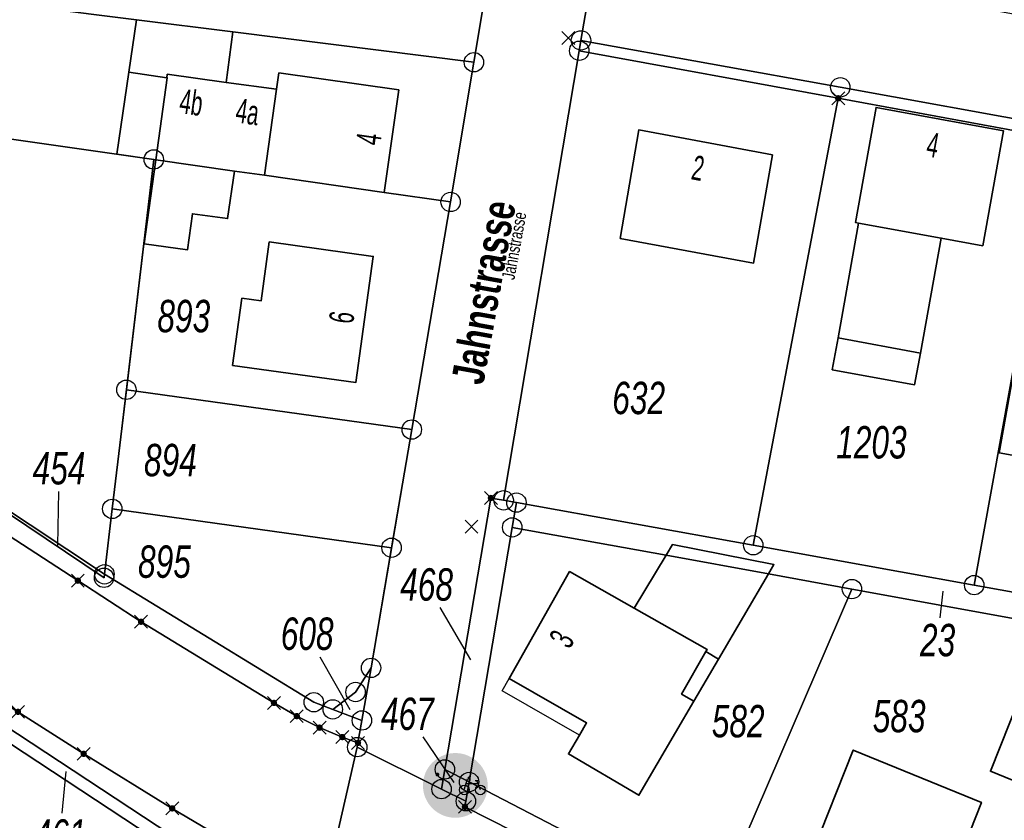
# Model space of a CAD drawing. Header units: metres. Extents: x 339653 to 341672, y 5744753 to 5747397.
# Tile 34 of 256: x 340619 to 340695, y 5745272 to 5745334. Entities that reach past the tile are written whole.
import ezdxf

# ---------------------------------------------------------------- set-up
doc = ezdxf.new("R2010")
doc.units = ezdxf.units.M
doc.header["$LTSCALE"] = 0.03
doc.header["$PDMODE"] = 3
doc.header["$PDSIZE"] = 0.5
for name, color, linetype, lineweight in [('B-Gebäude', 15, 'Continuous', 35), ('Flurstücke_Grenzpunkte', 7, 'Continuous', 25), ('Gewässer', 7, 'Continuous', 25), ('Historie', 7, 'Continuous', 25), ('Lagebezeichnungen', 7, 'Continuous', 25), ('Netzpunkte', 7, 'Continuous', 25), ('Siedlung', 7, 'Continuous', 25), ('Siedlungsflächen - Bauwerke u. Einrichtungen', 7, 'Continuous', 25), ('Vegetation', 7, 'Continuous', 25), ('Verkehr', 7, 'Continuous', 25)]:
    doc.layers.add(name, color=color, linetype=linetype, lineweight=lineweight)
doc.layers.add('UMRINGE_FLURSTUECKSABGRENZUNGEN', color=7, linetype='Continuous')
doc.styles.add('Flurstücksnummer - K 10 700', font='ariali.ttf', dxfattribs={"width": 0.7})
doc.styles.add('Hausnummern NRW', font='arial.ttf', dxfattribs={"width": 0.595})
doc.styles.add('Name - Bauwerken u. Einrichtungen - F 10', font='arialbd.ttf', dxfattribs={"width": 0.7})
doc.styles.add('Textart 8113', font='arial.ttf', dxfattribs={"width": 0.7})

# ---------------------------------------------------------------- blocks, each defined once
blk = doc.blocks.new('Rad- und Fußweg')
for points in [[(-0.024975, 0.498889, 0.952163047), (-0.024975, -0.498889)], [(0, 0.499488, -1), (0, -0.499488, -1)], [(0.024975, -0.498889, 0.952163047), (0.024975, 0.498889)], [(-0.275718, 0.197798, -1), (-0.275718, 0.137859, -1)], [(-0.277716, 0.113884), (-0.267726, 0.119877), (-0.255738, 0.125871), (-0.247746, 0.129867), (-0.24375, 0.129867), (-0.237756, 0.125871), (-0.231763, 0.121875), (-0.15584, 0.043955), (-0.151844, 0.039959), (-0.149846, 0.035963), (-0.149846, -0.001998), (-0.149846, -0.005994), (-0.151844, -0.00999), (-0.157838, -0.013986), (-0.16583, -0.015984), (-0.173822, -0.013986), (-0.179815, -0.00999), (-0.181813, -0.005994), (-0.181813, -0.001998), (-0.181813, 0.023976), (-0.209785, 0.051947), (-0.221773, 0.017982), (-0.151844, -0.167828), (-0.151844, -0.173822), (-0.151844, -0.181813), (-0.15584, -0.189806), (-0.161834, -0.193802), (-0.167828, -0.197798), (-0.17582, -0.197798), (-0.18581, -0.193802), (-0.191804, -0.187808), (-0.193802, -0.181813), (-0.255738, -0.021978), (-0.333658, -0.183812), (-0.339652, -0.191804), (-0.347643, -0.1958), (-0.357634, -0.1958), (-0.363627, -0.193802), (-0.369621, -0.189806), (-0.373617, -0.181813), (-0.375615, -0.173822), (-0.373617, -0.167828), (-0.283709, 0.013986), (-0.293699, 0.043955), (-0.34165, -0.00999), (-0.347643, -0.013986), (-0.353638, -0.013986), (-0.359631, -0.011988), (-0.365626, -0.007992), (-0.367623, -0.003996), (-0.369621, 0.001998), (-0.369621, 0.007992), (-0.365626, 0.013986)]]:
    blk.add_hatch(color=256).paths.add_polyline_path(points, flags=0)
for p, q in [((0.138857, -0.06893), (0.189806, 0.101896)), ((0.167828, 0.027972), (0.351639, 0.027972)), ((0.191804, 0.113884), (0.223771, 0.143852)), ((0.235758, 0.07792), (0.191804, 0.113884)), ((0.307685, 0.075922), (0.357634, 0.075922)), ((0.387603, -0.06893), (0.337654, 0.059939))]:
    blk.add_line(p, q)
for centre in [(0.138857, -0.06893), (0.386604, -0.06893)]:
    blk.add_circle(centre, 0.074923)
blk = doc.blocks.new('Grenzpunkt mit Abmarkung (Marke)')
at = {"lineweight": -2}
blk.add_circle((0, 0), 0.499, dxfattribs=at)
blk = doc.blocks.new('Grenzpunkt. Abmarkung nach Quellenlage nicht zu spezifizieren')
at = {"lineweight": -2}
blk.add_hatch(color=256, dxfattribs=at).paths.add_polyline_path([(0, 0.165, -1), (0, -0.165, -1)], flags=0)
blk.add_point((0, 0), dxfattribs=at)

msp = doc.modelspace()

# ---------------------------------------------------------------- linework, layer by layer
at = {"layer": 'B-Gebäude'}
for points in [[(340630.521, 5745329.834), (340627.592, 5745330.26), (340628.18, 5745334.313), (340635.632, 5745333.374), (340635.124, 5745329.477), (340630.558, 5745330.103)], [(340627.592, 5745330.26), (340630.521, 5745329.834), (340630.567, 5745329.828), (340629.675, 5745323.498), (340629.521, 5745323.52), (340626.674, 5745323.933)], [(340630.521, 5745329.834), (340630.558, 5745330.103), (340635.124, 5745329.477), (340639, 5745328.945), (340638.059, 5745322.298), (340635.744, 5745322.63), (340629.675, 5745323.498), (340629.521, 5745323.52), (340626.674, 5745323.933), (340627.592, 5745330.26)], [(340638.059, 5745322.298), (340639, 5745328.945), (340639.181, 5745330.211), (340648.439, 5745328.888), (340647.308, 5745320.975)], [(340683.933, 5745318.614), (340683.687, 5745318.659), (340685.283, 5745327.537), (340695.13, 5745325.728), (340693.524, 5745316.861), (340690.321, 5745317.446)], [(340665.518, 5745317.428), (340666.956, 5745325.808), (340677.277, 5745323.87), (340675.821, 5745315.526)], [(340629.675, 5745323.498), (340635.744, 5745322.63), (340635.219, 5745318.953), (340632.512, 5745319.337), (340632.119, 5745316.544), (340628.773, 5745317.012)], [(340683.933, 5745318.614), (340690.321, 5745317.446), (340688.705, 5745308.57), (340688.26, 5745306.123), (340681.906, 5745307.29), (340682.346, 5745309.751)], [(340635.606, 5745307.61), (340636.327, 5745312.808), (340637.809, 5745312.602), (340638.44, 5745317.153), (340646.464, 5745316.04), (340645.111, 5745306.291)], [(340682.346, 5745309.751), (340688.705, 5745308.57), (340688.26, 5745306.123), (340681.906, 5745307.29)], [(340694.797, 5745300.864), (340696.033, 5745307.758), (340702.414, 5745306.616), (340701.19, 5745299.71)], [(340672.236, 5745285.699), (340666.6, 5745288.886), (340669.068, 5745292.959), (340669.567, 5745293.782), (340677.396, 5745292.238), (340676.977, 5745291.523), (340673.126, 5745284.942), (340672.135, 5745285.522)], [(340671.219, 5745281.686), (340666.975, 5745274.434), (340661.537, 5745277.618), (340662.385, 5745279.065), (340662.94, 5745280.013), (340656.971, 5745283.45), (340661.617, 5745291.703), (340666.6, 5745288.886), (340672.236, 5745285.699), (340672.135, 5745285.522), (340673.126, 5745284.942)], [(340671.219, 5745281.686), (340670.264, 5745282.246), (340672.135, 5745285.522), (340673.126, 5745284.942)], [(340697.959, 5745274.726), (340694.105, 5745276.281), (340697.062, 5745283.685), (340700.932, 5745282.1)], [(340680.342, 5745269.93), (340683.516, 5745277.919), (340693.416, 5745273.874), (340690.265, 5745265.863)]]:
    msp.add_lwpolyline(points, close=True, dxfattribs=at)
for points in [[(340626.674, 5745323.933), (340627.592, 5745330.26)], [(340681.906, 5745307.29), (340688.26, 5745306.123)], [(340671.219, 5745281.686), (340673.126, 5745284.942)]]:
    msp.add_lwpolyline(points, dxfattribs=at)
at = {"layer": 'Flurstücke_Grenzpunkte', "color": 83}
for p, q in [((340622.175, 5745297.896), (340622.098, 5745293.711)), ((340690.232, 5745288.127), (340690.467, 5745290.196)), ((340651.612, 5745288.922), (340653.973, 5745284.888)), ((340642.351, 5745285.12), (340644.646, 5745281.042)), ((340650.29, 5745278.934), (340652.677, 5745275.417)), ((340622.45, 5745273.039), (340622.756, 5745276.272))]:
    msp.add_line(p, q, dxfattribs=at)
for points in [[(340645.231, 5745278.146), (340645.288, 5745278.474), (340645.591, 5745280.212), (340646.297, 5745284.265), (340647.881, 5745293.545), (340649.438, 5745302.666), (340652.438, 5745320.241), (340654.237, 5745331.03), (340656.909, 5745347.06), (340658.849, 5745358.535), (340660.942, 5745370.917), (340661.973, 5745370.707), (340668.717, 5745369.16), (340663.979, 5745341.377), (340663.848, 5745340.607), (340662.503, 5745332.718), (340662.369, 5745331.919), (340656.533, 5745297.205), (340655.549, 5745297.382), (340651.996, 5745276.427), (340651.739, 5745274.907)], [(340628.18, 5745334.313), (340605.799, 5745337.132), (340615.502, 5745352.217), (340619.716, 5745351.692), (340623.011, 5745351.281), (340623.502, 5745351.22), (340625.255, 5745351.002), (340632.791, 5745350.063), (340636.806, 5745349.563), (340646.419, 5745348.366), (340651.729, 5745347.705), (340656.909, 5745347.06), (340654.237, 5745331.03), (340635.632, 5745333.374)], [(340682.522, 5745329.093), (340662.503, 5745332.718), (340663.848, 5745340.607), (340832.651, 5745309.924), (340832.073, 5745301.993), (340699.263, 5745326.062)], [(340599.786, 5745327.775), (340605.799, 5745337.132), (340628.18, 5745334.313), (340635.632, 5745333.374), (340654.237, 5745331.03), (340652.438, 5745320.241), (340647.308, 5745320.975), (340638.059, 5745322.298), (340635.744, 5745322.63), (340629.675, 5745323.498), (340629.521, 5745323.52)], [(340675.804, 5745293.733), (340657.518, 5745297.028), (340656.533, 5745297.205), (340662.369, 5745331.919), (340682.359, 5745328.248)], [(340692.86, 5745290.658), (340675.804, 5745293.733), (340682.359, 5745328.248), (340699.1, 5745325.173)], [(340591.198, 5745314.409), (340599.786, 5745327.775), (340629.521, 5745323.52), (340627.408, 5745305.742), (340626.316, 5745296.547), (340625.715, 5745291.491)], [(340702.16, 5745288.982), (340692.86, 5745290.658), (340699.1, 5745325.173), (340712.867, 5745322.644), (340712.674, 5745321.604), (340710.179, 5745308.166), (340707.91, 5745295.941), (340707.305, 5745282.817)], [(340629.521, 5745323.52), (340629.675, 5745323.498), (340635.744, 5745322.63), (340638.059, 5745322.298), (340647.308, 5745320.975), (340652.438, 5745320.241), (340649.438, 5745302.666), (340627.408, 5745305.742)], [(340591.198, 5745314.409), (340625.715, 5745291.491), (340625.683, 5745291.223)], [(340626.316, 5745296.547), (340627.408, 5745305.742), (340649.438, 5745302.666), (340647.881, 5745293.545)], [(340593.631, 5745295.888), (340594.507, 5745297.101), (340614.004, 5745284.177), (340619.037, 5745280.874), (340624.111, 5745277.63), (340630.945, 5745273.419), (340642.567, 5745266.55), (340642.925, 5745264.463), (340642.766, 5745263.53), (340595.238, 5745294.83)], [(340657.194, 5745295.115), (340653.869, 5745275.458), (340651.996, 5745276.427), (340655.549, 5745297.382), (340656.533, 5745297.205), (340657.518, 5745297.028)], [(340657.194, 5745295.115), (340657.518, 5745297.028), (340675.804, 5745293.733), (340692.86, 5745290.658), (340702.16, 5745288.982), (340707.305, 5745282.817), (340707.22, 5745280.97), (340707.168, 5745279.889), (340702.363, 5745285.648), (340701.119, 5745287.139), (340683.421, 5745290.353), (340676.977, 5745291.523), (340669.068, 5745292.959)], [(340625.715, 5745291.491), (340626.316, 5745296.547), (340647.881, 5745293.545), (340646.297, 5745284.265), (340645.101, 5745282.404), (340643.34, 5745281.064), (340641.877, 5745281.618)], [(340594.676, 5745294.042), (340595.238, 5745294.83), (340642.766, 5745263.53), (340642.589, 5745262.494), (340612.856, 5745282.072)], [(340653.869, 5745275.458), (340657.194, 5745295.115), (340669.068, 5745292.959), (340676.977, 5745291.523), (340683.421, 5745290.353), (340673.259, 5745266.71), (340673.062, 5745266.251), (340668.936, 5745268.047), (340661.847, 5745271.32)], [(340673.062, 5745266.251), (340673.259, 5745266.71), (340683.421, 5745290.353), (340701.119, 5745287.139), (340702.363, 5745285.648), (340700.932, 5745282.1), (340697.959, 5745274.726), (340696.981, 5745272.301), (340691.575, 5745258.898), (340676.447, 5745264.777)], [(340643.34, 5745281.064), (340645.101, 5745282.404), (340646.297, 5745284.265), (340645.591, 5745280.212)], [(340607.022, 5745246.881), (340612.856, 5745282.072), (340642.589, 5745262.494), (340638.564, 5745241.605)], [(340651.739, 5745274.907), (340651.996, 5745276.427), (340653.869, 5745275.458), (340653.618, 5745273.97)]]:
    msp.add_lwpolyline(points, close=True, dxfattribs=at)
for points in [[(340539.07, 5745346.421), (340575.544, 5745322.316), (340623.662, 5745291.002), (340628.54, 5745287.827), (340638.798, 5745281.564), (340640.564, 5745280.54), (340642.321, 5745279.653), (340644.078, 5745278.924), (340645.288, 5745278.474), (340645.231, 5745278.146), (340642.567, 5745266.55), (340630.945, 5745273.419), (340624.111, 5745277.63), (340619.037, 5745280.874), (340614.004, 5745284.177), (340594.507, 5745297.101), (340498.955, 5745360.439)], [(340556.94, 5745337.138), (340567.135, 5745330.377), (340576.633, 5745324.079), (340591.198, 5745314.409), (340625.683, 5745291.223), (340625.715, 5745291.491), (340641.877, 5745281.618), (340643.34, 5745281.064), (340645.591, 5745280.212), (340645.288, 5745278.474), (340644.078, 5745278.924), (340642.321, 5745279.653), (340640.564, 5745280.54), (340638.798, 5745281.564), (340628.54, 5745287.827), (340623.662, 5745291.002), (340575.544, 5745322.316), (340539.07, 5745346.421)], [(340662.503, 5745332.718), (340663.848, 5745340.607)], [(340699.1, 5745325.173), (340682.359, 5745328.248), (340662.369, 5745331.919), (340662.503, 5745332.718), (340682.522, 5745329.093), (340699.263, 5745326.062)], [(340662.369, 5745331.919), (340662.503, 5745332.718)], [(340656.533, 5745297.205), (340662.369, 5745331.919)], [(340656.533, 5745297.205), (340657.518, 5745297.028)], [(340657.518, 5745297.028), (340675.804, 5745293.733)], [(340675.804, 5745293.733), (340692.86, 5745290.658)], [(340692.86, 5745290.658), (340702.16, 5745288.982)], [(340866.25, 5745175.502), (340820.561, 5745193.652), (340666.87, 5745254.627), (340662.238, 5745256.555), (340658.546, 5745258.142), (340655.838, 5745259.417), (340652.817, 5745260.84), (340650.939, 5745261.923), (340642.567, 5745266.55), (340645.231, 5745278.146), (340651.739, 5745274.907), (340653.618, 5745273.97), (340653.545, 5745273.537), (340659.181, 5745270.674), (340664.628, 5745268.108), (340670.109, 5745265.603), (340679.334, 5745261.662), (340768.019, 5745226.496), (340811.533, 5745209.186), (340833.173, 5745200.543), (340939.581, 5745157.973)], [(340768.019, 5745226.496), (340679.334, 5745261.662), (340670.109, 5745265.603), (340664.628, 5745268.108), (340659.181, 5745270.674), (340653.545, 5745273.537), (340653.618, 5745273.97), (340653.869, 5745275.458), (340661.847, 5745271.32), (340668.936, 5745268.047), (340673.062, 5745266.251), (340676.447, 5745264.777), (340691.575, 5745258.898), (340712.62, 5745250.541)]]:
    msp.add_lwpolyline(points, dxfattribs=at)
at = {"layer": 'Gewässer', "color": 83}
msp.add_lwpolyline([(340653.869, 5745275.458), (340651.996, 5745276.427), (340655.549, 5745297.382), (340656.533, 5745297.205), (340657.518, 5745297.028), (340675.804, 5745293.733), (340692.86, 5745290.658), (340702.16, 5745288.982), (340707.305, 5745282.817), (340707.22, 5745280.97), (340707.168, 5745279.889), (340702.363, 5745285.648), (340701.119, 5745287.139), (340683.421, 5745290.353), (340676.977, 5745291.523), (340677.396, 5745292.238), (340669.567, 5745293.782), (340669.068, 5745292.959), (340657.194, 5745295.115)], close=True, dxfattribs=at)
at = {"layer": 'Historie', "color": 83}
msp.add_lwpolyline([(340625.715, 5745291.491), (340629.521, 5745323.52), (340629.675, 5745323.498), (340635.744, 5745322.63), (340638.059, 5745322.298), (340647.308, 5745320.975), (340652.438, 5745320.241), (340646.297, 5745284.265), (340645.101, 5745282.404), (340643.34, 5745281.064), (340641.877, 5745281.618)], close=True, dxfattribs=at)
at = {"layer": 'Netzpunkte', "color": 83}
for p in [(340661.529, 5745332.894), (340654.051, 5745295.176)]:
    msp.add_point(p, dxfattribs=at)
at = {"layer": 'Siedlung', "color": 83}
for points in [[(340656.909, 5745347.06), (340654.237, 5745331.03), (340652.438, 5745320.241), (340649.438, 5745302.666), (340627.408, 5745305.742), (340629.521, 5745323.52), (340599.786, 5745327.775), (340591.198, 5745314.409), (340576.633, 5745324.079), (340567.135, 5745330.377), (340556.94, 5745337.138)], [(340702.16, 5745288.982), (340692.86, 5745290.658), (340675.804, 5745293.733), (340657.518, 5745297.028), (340656.533, 5745297.205), (340662.369, 5745331.919), (340682.359, 5745328.248), (340699.1, 5745325.173)], [(340419.258, 5745313.669), (340475.277, 5745305.367), (340475.419, 5745305.346), (340505.39, 5745300.904), (340590.567, 5745288.281), (340594.676, 5745294.042), (340612.856, 5745282.072), (340642.589, 5745262.494), (340638.564, 5745241.605), (340635.371, 5745225.032), (340631.085, 5745202.793), (340628.331, 5745200.583), (340604.427, 5745204.587), (340578.139, 5745208.989), (340560.876, 5745211.881), (340543.654, 5745214.765), (340526.617, 5745217.619), (340509.638, 5745220.462), (340492.7, 5745223.298), (340483.61, 5745224.819), (340462.853, 5745228.299), (340443.126, 5745231.613)]]:
    msp.add_lwpolyline(points, dxfattribs=at)
for points in [[(340627.408, 5745305.742), (340649.438, 5745302.666), (340647.881, 5745293.545), (340646.297, 5745284.265), (340645.101, 5745282.404), (340643.34, 5745281.064), (340641.877, 5745281.618), (340625.715, 5745291.491), (340626.316, 5745296.547)], [(340724.142, 5745278.809), (340718.204, 5745263.875), (340713.397, 5745251.791), (340712.62, 5745250.541), (340691.575, 5745258.898), (340676.447, 5745264.777), (340673.062, 5745266.251), (340668.936, 5745268.047), (340661.847, 5745271.32), (340653.869, 5745275.458), (340657.194, 5745295.115), (340669.068, 5745292.959), (340669.567, 5745293.782), (340677.396, 5745292.238), (340676.977, 5745291.523), (340683.421, 5745290.353), (340701.119, 5745287.139), (340702.363, 5745285.648), (340707.168, 5745279.889), (340707.22, 5745280.97), (340718.848, 5745279.205), (340719.841, 5745279.054)]]:
    msp.add_lwpolyline(points, close=True, dxfattribs=at)
at = {"layer": 'Siedlungsflächen - Bauwerke u. Einrichtungen', "color": 83}
msp.add_lwpolyline([(340656.971, 5745283.45), (340662.94, 5745280.013), (340662.385, 5745279.065), (340656.43, 5745282.49)], close=True, dxfattribs=at)
at = {"layer": 'UMRINGE_FLURSTUECKSABGRENZUNGEN', "color": 83}
for points in [[(340498.955, 5745360.439, 0), (340594.507, 5745297.101, 0), (340614.004, 5745284.177, 0), (340619.037, 5745280.874, 0), (340624.111, 5745277.63, 0), (340630.945, 5745273.419, 0), (340642.567, 5745266.55, 0), (340650.939, 5745261.923, 0), (340652.817, 5745260.84, 0), (340655.838, 5745259.417, 0), (340658.546, 5745258.142, 0), (340662.238, 5745256.555, 0), (340666.87, 5745254.627, 0), (340820.561, 5745193.652, 0), (340866.25, 5745175.502, 0)], [(340642.321, 5745279.653, 0), (340640.564, 5745280.54, 0), (340638.798, 5745281.564, 0), (340628.54, 5745287.827, 0), (340623.662, 5745291.002, 0), (340575.544, 5745322.316, 0), (340539.07, 5745346.421, 0)], [(340939.581, 5745157.973, 0), (340833.173, 5745200.543, 0), (340811.533, 5745209.186, 0), (340768.019, 5745226.496, 0), (340679.334, 5745261.662, 0), (340670.109, 5745265.603, 0), (340664.628, 5745268.108, 0), (340659.181, 5745270.674, 0), (340653.545, 5745273.537, 0), (340653.618, 5745273.97, 0), (340651.739, 5745274.907, 0), (340645.231, 5745278.146, 0), (340645.288, 5745278.474, 0), (340644.078, 5745278.924, 0), (340642.321, 5745279.653, 0)]]:
    msp.add_polyline3d(points, dxfattribs=at)
at = {"layer": 'Vegetation', "color": 83}
msp.add_lwpolyline([(340599.786, 5745327.775), (340629.521, 5745323.52), (340627.408, 5745305.742), (340626.316, 5745296.547), (340625.715, 5745291.491), (340591.198, 5745314.409)], close=True, dxfattribs=at)
at = {"layer": 'Verkehr', "color": 83}
for points in [[(340498.955, 5745360.439), (340594.507, 5745297.101), (340614.004, 5745284.177), (340619.037, 5745280.874), (340624.111, 5745277.63), (340630.945, 5745273.419), (340642.567, 5745266.55), (340642.925, 5745264.463), (340642.766, 5745263.53), (340642.589, 5745262.494), (340612.856, 5745282.072), (340594.676, 5745294.042), (340593.065, 5745295.103), (340513.137, 5745347.732)], [(340866.25, 5745175.502), (340820.561, 5745193.652), (340666.87, 5745254.627), (340662.238, 5745256.555), (340658.546, 5745258.142), (340655.838, 5745259.417), (340652.817, 5745260.84), (340650.939, 5745261.923), (340642.567, 5745266.55), (340630.945, 5745273.419), (340624.111, 5745277.63), (340619.037, 5745280.874), (340614.004, 5745284.177), (340594.507, 5745297.101), (340498.955, 5745360.439)], [(340663.848, 5745340.607), (340662.503, 5745332.718), (340662.369, 5745331.919), (340656.533, 5745297.205), (340655.549, 5745297.382), (340651.996, 5745276.427), (340651.739, 5745274.907), (340645.231, 5745278.146), (340645.288, 5745278.474), (340645.591, 5745280.212), (340643.34, 5745281.064), (340645.101, 5745282.404), (340646.297, 5745284.265), (340647.881, 5745293.545), (340649.438, 5745302.666), (340652.438, 5745320.241), (340654.237, 5745331.03), (340656.909, 5745347.06)], [(340556.94, 5745337.138), (340567.135, 5745330.377), (340576.633, 5745324.079), (340591.198, 5745314.409), (340625.715, 5745291.491), (340641.877, 5745281.618), (340643.34, 5745281.064), (340645.591, 5745280.212), (340645.288, 5745278.474), (340644.078, 5745278.924), (340642.321, 5745279.653), (340640.564, 5745280.54), (340638.798, 5745281.564), (340628.54, 5745287.827), (340623.662, 5745291.002), (340575.544, 5745322.316), (340539.07, 5745346.421)], [(340539.07, 5745346.421), (340575.544, 5745322.316), (340623.662, 5745291.002), (340628.54, 5745287.827), (340638.798, 5745281.564), (340640.564, 5745280.54), (340642.321, 5745279.653), (340644.078, 5745278.924), (340645.288, 5745278.474), (340645.231, 5745278.146), (340651.739, 5745274.907), (340653.618, 5745273.97), (340653.545, 5745273.537), (340659.181, 5745270.674), (340664.628, 5745268.108), (340670.109, 5745265.603), (340679.334, 5745261.662), (340768.019, 5745226.496), (340811.533, 5745209.186), (340833.173, 5745200.543), (340939.581, 5745157.973)], [(340699.1, 5745325.173), (340682.359, 5745328.248), (340662.369, 5745331.919), (340662.503, 5745332.718), (340663.848, 5745340.607)], [(340768.019, 5745226.496), (340679.334, 5745261.662), (340670.109, 5745265.603), (340664.628, 5745268.108), (340659.181, 5745270.674), (340653.545, 5745273.537), (340653.618, 5745273.97), (340653.869, 5745275.458), (340661.847, 5745271.32), (340668.936, 5745268.047), (340673.062, 5745266.251), (340676.447, 5745264.777), (340691.575, 5745258.898), (340712.62, 5745250.541)]]:
    msp.add_lwpolyline(points, dxfattribs=at)
msp.add_lwpolyline([(340651.739, 5745274.907), (340651.996, 5745276.427), (340653.869, 5745275.458), (340653.618, 5745273.97)], close=True, dxfattribs=at)

# ---------------------------------------------------------------- block references
at = {"layer": 'Flurstücke_Grenzpunkte', "color": 83, "xscale": 1.5, "yscale": 1.5, "zscale": 1.5}
for name, p in [('Grenzpunkt mit Abmarkung (Marke)', (340662.503, 5745332.718)), ('Grenzpunkt mit Abmarkung (Marke)', (340662.369, 5745331.919)), ('Grenzpunkt mit Abmarkung (Marke)', (340654.237, 5745331.03)), ('Grenzpunkt mit Abmarkung (Marke)', (340682.522, 5745329.093)), ('Grenzpunkt. Abmarkung nach Quellenlage nicht zu spezifizieren', (340682.359, 5745328.248)), ('Grenzpunkt mit Abmarkung (Marke)', (340629.521, 5745323.52)), ('Grenzpunkt mit Abmarkung (Marke)', (340652.438, 5745320.241)), ('Grenzpunkt mit Abmarkung (Marke)', (340627.408, 5745305.742)), ('Grenzpunkt mit Abmarkung (Marke)', (340649.438, 5745302.666)), ('Grenzpunkt. Abmarkung nach Quellenlage nicht zu spezifizieren', (340655.549, 5745297.382)), ('Grenzpunkt mit Abmarkung (Marke)', (340656.533, 5745297.205)), ('Grenzpunkt mit Abmarkung (Marke)', (340657.518, 5745297.028)), ('Grenzpunkt mit Abmarkung (Marke)', (340626.316, 5745296.547)), ('Grenzpunkt mit Abmarkung (Marke)', (340657.194, 5745295.115)), ('Grenzpunkt mit Abmarkung (Marke)', (340675.804, 5745293.733)), ('Grenzpunkt mit Abmarkung (Marke)', (340647.881, 5745293.545)), ('Grenzpunkt mit Abmarkung (Marke)', (340625.715, 5745291.491)), ('Grenzpunkt. Abmarkung nach Quellenlage nicht zu spezifizieren', (340623.662, 5745291.002)), ('Grenzpunkt mit Abmarkung (Marke)', (340625.683, 5745291.223)), ('Grenzpunkt mit Abmarkung (Marke)', (340683.421, 5745290.353)), ('Grenzpunkt mit Abmarkung (Marke)', (340692.86, 5745290.658)), ('Grenzpunkt. Abmarkung nach Quellenlage nicht zu spezifizieren', (340628.54, 5745287.827)), ('Grenzpunkt mit Abmarkung (Marke)', (340646.297, 5745284.265)), ('Grenzpunkt mit Abmarkung (Marke)', (340645.101, 5745282.404)), ('Grenzpunkt mit Abmarkung (Marke)', (340641.877, 5745281.618)), ('Grenzpunkt. Abmarkung nach Quellenlage nicht zu spezifizieren', (340638.798, 5745281.564)), ('Grenzpunkt mit Abmarkung (Marke)', (340643.34, 5745281.064)), ('Grenzpunkt. Abmarkung nach Quellenlage nicht zu spezifizieren', (340619.037, 5745280.874)), ('Grenzpunkt. Abmarkung nach Quellenlage nicht zu spezifizieren', (340640.564, 5745280.54)), ('Grenzpunkt mit Abmarkung (Marke)', (340645.591, 5745280.212)), ('Grenzpunkt. Abmarkung nach Quellenlage nicht zu spezifizieren', (340642.321, 5745279.653)), ('Grenzpunkt. Abmarkung nach Quellenlage nicht zu spezifizieren', (340644.078, 5745278.924)), ('Grenzpunkt mit Abmarkung (Marke)', (340645.231, 5745278.146)), ('Grenzpunkt. Abmarkung nach Quellenlage nicht zu spezifizieren', (340645.288, 5745278.474)), ('Grenzpunkt. Abmarkung nach Quellenlage nicht zu spezifizieren', (340624.111, 5745277.63)), ('Grenzpunkt mit Abmarkung (Marke)', (340651.996, 5745276.427)), ('Grenzpunkt mit Abmarkung (Marke)', (340651.739, 5745274.907)), ('Grenzpunkt mit Abmarkung (Marke)', (340653.869, 5745275.458)), ('Grenzpunkt mit Abmarkung (Marke)', (340653.618, 5745273.97)), ('Grenzpunkt. Abmarkung nach Quellenlage nicht zu spezifizieren', (340653.545, 5745273.537)), ('Grenzpunkt. Abmarkung nach Quellenlage nicht zu spezifizieren', (340630.945, 5745273.419))]:
    msp.add_blockref(name, p, dxfattribs=at)
at = {"layer": 'Verkehr', "color": 83, "xscale": 5, "yscale": 5, "zscale": 5}
msp.add_blockref('Rad- und Fußweg', (340652.802, 5745275.192), dxfattribs=at)

# ---------------------------------------------------------------- texts
at = {"layer": 'Flurstücke_Grenzpunkte', "color": 83, "char_height": 2.5, "line_spacing_factor": 0.69, "style": 'Flurstücksnummer - K 10 700'}
for s, insert, attachment_point in [('893', (340631.839, 5745311.413), 5), ('632', (340666.958, 5745303.824), 8), ('1203', (340684.925, 5745300.4), 8), ('454', (340622.207, 5745298.396), 8), ('894', (340630.807, 5745300.294), 5), ('895', (340630.349, 5745292.453), 5), ('468', (340650.588, 5745289.422), 8), ('608', (340641.366, 5745285.62), 8), ('23', (340690.034, 5745285.127), 8), ('467', (340649.103, 5745279.434), 8), ('583', (340687.064, 5745279.26), 8), ('582', (340674.638, 5745278.869), 8), ('461', (340622.285, 5745270.039), 8)]:
    msp.add_mtext(s, dxfattribs=dict(at, insert=insert, attachment_point=attachment_point))
at = {"layer": 'Lagebezeichnungen', "color": 83, "attachment_point": 8, "line_spacing_factor": 0.69}
for s, insert, char_height, rotation, style in [('4b', (340632.285, 5745326.964), 1.9, 351.97889, 'Hausnummern NRW'), ('4a', (340636.625, 5745326.244), 1.9, 351.94231, 'Hausnummern NRW'), ('4', (340647.06, 5745324.974), 1.9, 81.86586, 'Hausnummern NRW'), ('4', (340689.503, 5745323.711), 1.9, 349.54198, 'Hausnummern NRW'), ('2', (340671.366, 5745321.927), 1.9, 349.344, 'Hausnummern NRW'), ('Jahnstrasse', (340656.248, 5745313.052), 2.5, 79.74899, 'Name - Bauwerken u. Einrichtungen - F 10'), ('Jahnstrasse', (340657.844, 5745316.771), 1, 79.74899, 'Textart 8113'), ('6', (340644.994, 5745311.198), 1.9, 82.09876, 'Hausnummern NRW'), ('3', (340661.863, 5745286.025), 1.9, 60.64199, 'Hausnummern NRW')]:
    msp.add_mtext(s, dxfattribs=dict(at, insert=insert, char_height=char_height, rotation=rotation, style=style))

doc.saveas('drawing.dxf')
